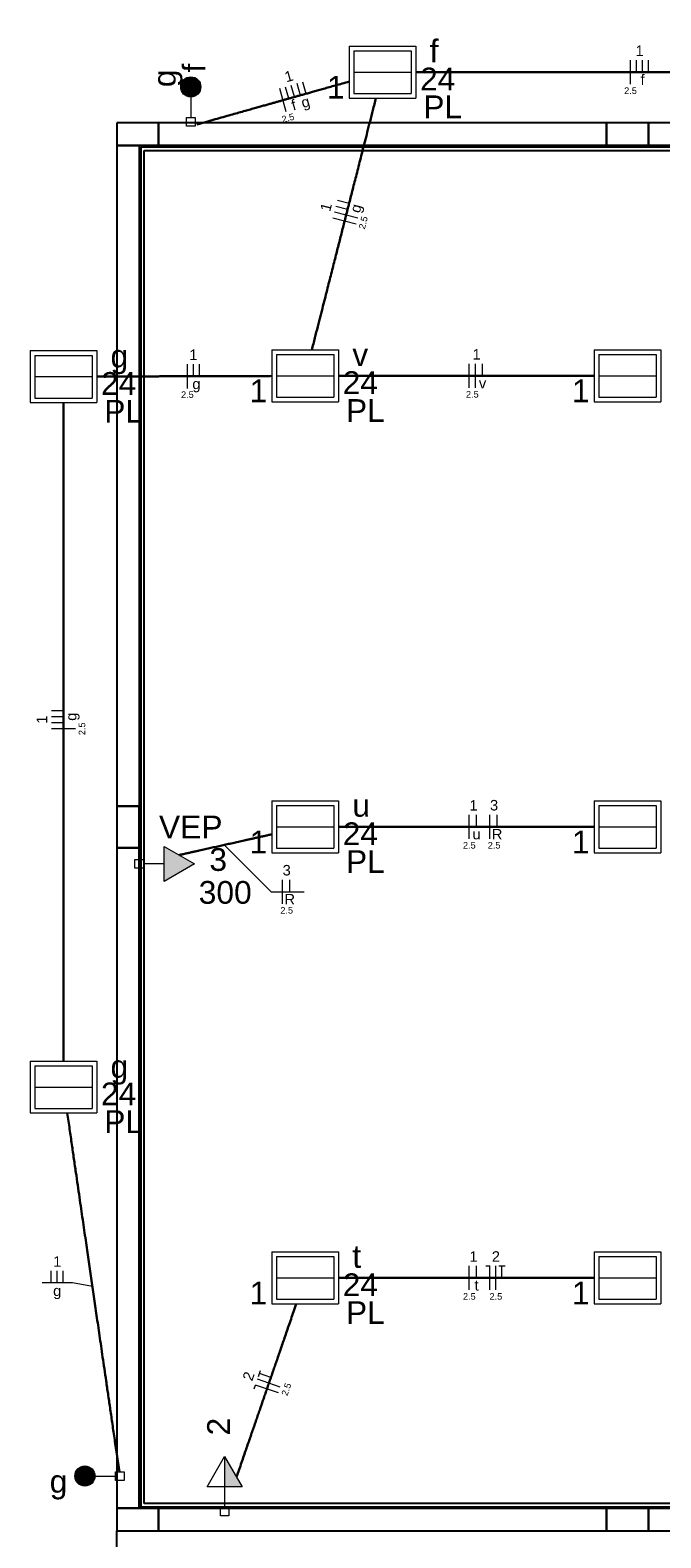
# Model space of a CAD drawing. Header units: millimetres. Extents: x -35 to 343, y 0 to 93.
# Tile 18 of 128: x -27.32 to -22.1, y 61.45 to 73.93. Entities that reach past the tile are written whole.
import ezdxf

# ---------------------------------------------------------------- set-up
doc = ezdxf.new("R2010")
doc.units = ezdxf.units.MM
for name, color, linetype, lineweight in [('EL-Condutos', 3, 'Continuous', 30), ('EL-Fios', 1, 'Continuous', 20), ('EL-Textos fios', 1, 'Continuous', 20), ('EL-Textos pontos', 2, 'Continuous', 20), ('P-SIMBOL', 3, 'Continuous', 20)]:
    doc.layers.add(name, color=color, linetype=linetype, lineweight=lineweight)
doc.styles.add('Arial', font='arial.ttf')

msp = doc.modelspace()

# ---------------------------------------------------------------- hatches: boundary and pattern name
at = {"layer": 'P-SIMBOL', "linetype": 'Continuous'}
for points in [[(-26.20702, 66.87939), (-25.95702, 67.02339), (-26.20702, 67.16839)], [(-26.86302, 62.04039), (-26.86302, 61.95739), (-26.94702, 61.95739), (-26.94602, 61.97039), (-26.93902, 61.99239), (-26.93102, 62.00639), (-26.92102, 62.01739), (-26.90702, 62.02739), (-26.89002, 62.03639), (-26.87302, 62.03939), (-26.86302, 62.03939)], [(-26.86302, 62.04039), (-26.86302, 61.95739), (-26.78002, 61.95739), (-26.78102, 61.97039), (-26.78802, 61.99239), (-26.79602, 62.00639), (-26.80502, 62.01739), (-26.81902, 62.02739), (-26.83702, 62.03639), (-26.85402, 62.03939), (-26.86302, 62.03939)], [(-25.70702, 61.86939), (-25.70702, 62.11939), (-25.56202, 61.86939)], [(-26.86302, 61.87339), (-26.86302, 61.95739), (-26.94702, 61.95739), (-26.94602, 61.94439), (-26.93902, 61.92139), (-26.93102, 61.90739), (-26.92102, 61.89639), (-26.90702, 61.88639), (-26.89002, 61.87839), (-26.87302, 61.87439), (-26.86302, 61.87439)], [(-26.86302, 61.87339), (-26.86302, 61.95739), (-26.78002, 61.95739), (-26.78102, 61.94439), (-26.78802, 61.92139), (-26.79602, 61.90739), (-26.80502, 61.89639), (-26.81902, 61.88639), (-26.83702, 61.87839), (-26.85402, 61.87439), (-26.86302, 61.87439)]]:
    msp.add_hatch(color=256, dxfattribs=at).paths.add_polyline_path(points)

# ---------------------------------------------------------------- linework, layer by layer
at = {"color": 1}
for p, q in [((-26.25302, 73.15739), (-26.60002, 73.15739)), ((-26.60002, 73.15739), (-26.60002, 72.97039)), ((-26.25302, 72.97039), (-26.25302, 73.15739)), ((-22.54702, 73.15739), (-26.25302, 73.15739)), ((-26.25302, 73.15739), (-26.25302, 72.97039)), ((-22.20002, 73.15739), (-22.54702, 73.15739)), ((-22.54702, 73.15739), (-22.54702, 72.97039)), ((-22.54702, 72.97039), (-22.54702, 73.15739)), ((-22.20002, 72.97039), (-22.20002, 73.15739)), ((-18.49302, 73.15739), (-22.20002, 73.15739)), ((-22.20002, 73.15739), (-22.20002, 72.97039)), ((-26.60002, 72.97039), (-26.25302, 72.97039)), ((-26.60002, 72.97039), (-26.60002, 67.50339)), ((-26.41302, 72.97039), (-26.60002, 72.97039)), ((-18.33302, 72.97039), (-26.41302, 72.97039)), ((-26.41302, 72.97039), (-26.41302, 67.50339)), ((-18.34702, 72.95739), (-26.40002, 72.95739)), ((-26.40002, 72.95739), (-26.40002, 61.70339)), ((-26.37302, 72.93039), (-18.37302, 72.93039)), ((-26.37302, 61.73039), (-26.37302, 72.93039)), ((-26.25302, 72.97039), (-22.54702, 72.97039)), ((-22.54702, 72.97039), (-22.20002, 72.97039)), ((-22.20002, 72.97039), (-18.49302, 72.97039)), ((-26.41302, 67.50339), (-26.60002, 67.50339)), ((-26.60002, 67.50339), (-26.60002, 67.15739)), ((-26.60002, 67.50339), (-26.41302, 67.50339)), ((-26.41302, 67.15739), (-26.41302, 67.50339)), ((-26.41302, 67.50339), (-26.41302, 67.15739)), ((-26.60002, 67.15739), (-26.41302, 67.15739)), ((-26.60002, 67.15739), (-26.60002, 61.69039)), ((-26.41302, 67.15739), (-26.60002, 67.15739)), ((-26.41302, 61.69039), (-26.41302, 67.15739)), ((-26.25302, 61.69039), (-26.60002, 61.69039)), ((-26.60002, 61.69039), (-26.60002, 61.50339)), ((-26.60002, 61.69039), (-26.41302, 61.69039)), ((-26.41302, 61.69039), (-18.33302, 61.69039)), ((-26.40002, 61.70339), (-18.34702, 61.70339)), ((-18.37302, 61.73039), (-26.37302, 61.73039)), ((-26.25302, 61.50339), (-26.25302, 61.69039)), ((-22.54702, 61.69039), (-26.25302, 61.69039)), ((-26.25302, 61.69039), (-26.25302, 61.50339)), ((-22.20002, 61.69039), (-22.54702, 61.69039)), ((-22.54702, 61.69039), (-22.54702, 61.50339)), ((-22.54702, 61.50339), (-22.54702, 61.69039)), ((-22.20002, 61.50339), (-22.20002, 61.69039)), ((-18.49302, 61.69039), (-22.20002, 61.69039)), ((-22.20002, 61.69039), (-22.20002, 61.50339)), ((-26.60002, 61.50339), (-26.25302, 61.50339)), ((-26.60002, 61.29039), (-26.60002, 61.50339)), ((-26.25302, 61.50339), (-22.54702, 61.50339)), ((-22.54702, 61.50339), (-22.20002, 61.50339)), ((-22.20002, 61.50339), (-18.49302, 61.50339))]:
    msp.add_line(p, q, dxfattribs=at)
at = {"layer": 'EL-Condutos', "linetype": 'Continuous'}
for points in [[(-24.12718, 73.57739), (-23.91945, 73.57739), (-23.73049, 73.57739), (-23.55898, 73.57739), (-23.40358, 73.57739), (-23.26293, 73.57739), (-23.1357, 73.57739), (-23.02055, 73.57739), (-22.91614, 73.57739), (-22.82112, 73.57739), (-22.73415, 73.57739), (-22.65389, 73.57739), (-22.579, 73.57739), (-22.50814, 73.57739), (-22.43997, 73.57739), (-22.37314, 73.57739), (-22.30631, 73.57739), (-22.23815, 73.57739), (-22.1673, 73.57739), (-22.09244, 73.57739), (-22.01221, 73.57739), (-21.92527, 73.57739), (-21.83029, 73.57739), (-21.72591, 73.57739), (-21.61081, 73.57739), (-21.48364, 73.57739), (-21.34305, 73.57739), (-21.18771, 73.57739), (-21.01627, 73.57739), (-20.8274, 73.57739), (-20.61974, 73.57739)], [(-24.67467, 73.50002), (-24.73518, 73.48298), (-24.79059, 73.46736), (-24.84133, 73.45306), (-24.88779, 73.43997), (-24.93039, 73.42796), (-24.96953, 73.41693), (-25.00564, 73.40675), (-25.0391, 73.39732), (-25.07034, 73.38851), (-25.09975, 73.38022), (-25.12776, 73.37232), (-25.15477, 73.36471), (-25.18118, 73.35726), (-25.20741, 73.34987), (-25.23386, 73.34241), (-25.26095, 73.33478), (-25.28908, 73.32685), (-25.31866, 73.31852), (-25.3501, 73.30966), (-25.38381, 73.30017), (-25.4202, 73.28992), (-25.45967, 73.27881), (-25.50264, 73.26671), (-25.54951, 73.25351), (-25.6007, 73.23911), (-25.6566, 73.22337), (-25.71764, 73.20619), (-25.78421, 73.18746), (-25.85673, 73.16705), (-25.93561, 73.14486)], [(-24.98532, 71.27841), (-24.95998, 71.37803), (-24.93622, 71.4714), (-24.91393, 71.55899), (-24.893, 71.64123), (-24.87331, 71.71856), (-24.85476, 71.79144), (-24.83722, 71.86031), (-24.82059, 71.92562), (-24.80475, 71.98781), (-24.78959, 72.04732), (-24.775, 72.10461), (-24.76086, 72.16012), (-24.74705, 72.21428), (-24.73348, 72.26756), (-24.72002, 72.32039), (-24.70655, 72.37322), (-24.69298, 72.4265), (-24.67918, 72.48067), (-24.66503, 72.53617), (-24.65044, 72.59346), (-24.63528, 72.65297), (-24.61944, 72.71516), (-24.60281, 72.78047), (-24.58528, 72.84934), (-24.56672, 72.92222), (-24.54704, 72.99956), (-24.5261, 73.0818), (-24.50382, 73.16938), (-24.48006, 73.26276), (-24.45471, 73.36237)], [(-26.76529, 71.05822), (-26.70166, 71.05841), (-26.6412, 71.05859), (-26.58367, 71.05876), (-26.52885, 71.05892), (-26.47652, 71.05908), (-26.42643, 71.05923), (-26.37838, 71.05938), (-26.33214, 71.05952), (-26.28747, 71.05965), (-26.24416, 71.05978), (-26.20198, 71.05991), (-26.1607, 71.06003), (-26.12009, 71.06015), (-26.07994, 71.06027), (-26.04002, 71.06039), (-26.00009, 71.06051), (-25.95994, 71.06063), (-25.91933, 71.06075), (-25.87805, 71.06088), (-25.83587, 71.061), (-25.79256, 71.06113), (-25.74789, 71.06127), (-25.70165, 71.06141), (-25.6536, 71.06155), (-25.60352, 71.0617), (-25.55118, 71.06186), (-25.49636, 71.06202), (-25.43883, 71.0622), (-25.37837, 71.06238), (-25.31475, 71.06257)], [(-24.76337, 71.06339), (-24.66823, 71.06339), (-24.57821, 71.06339), (-24.49293, 71.06339), (-24.41203, 71.06339), (-24.33515, 71.06339), (-24.26192, 71.06339), (-24.19198, 71.06339), (-24.12496, 71.06339), (-24.06049, 71.06339), (-23.99821, 71.06339), (-23.93776, 71.06339), (-23.87877, 71.06339), (-23.82087, 71.06339), (-23.7637, 71.06339), (-23.70689, 71.06339), (-23.65008, 71.06339), (-23.5929, 71.06339), (-23.53499, 71.06339), (-23.47598, 71.06339), (-23.41551, 71.06339), (-23.35321, 71.06339), (-23.28871, 71.06339), (-23.22165, 71.06339), (-23.15167, 71.06339), (-23.07839, 71.06339), (-23.00146, 71.06339), (-22.92051, 71.06339), (-22.83517, 71.06339), (-22.74507, 71.06339), (-22.64986, 71.06339)], [(-27.04002, 65.38781), (-27.04002, 65.64585), (-27.04002, 65.88816), (-27.04002, 66.11585), (-27.04002, 66.33005), (-27.04002, 66.53188), (-27.04002, 66.72248), (-27.04002, 66.90295), (-27.04002, 67.07443), (-27.04002, 67.23804), (-27.04002, 67.3949), (-27.04002, 67.54615), (-27.04002, 67.69289), (-27.04002, 67.83627), (-27.04002, 67.97739), (-27.04002, 68.11739), (-27.04002, 68.25739), (-27.04002, 68.39852), (-27.04002, 68.54189), (-27.04002, 68.68864), (-27.04002, 68.83988), (-27.04002, 68.99674), (-27.04002, 69.16035), (-27.04002, 69.33183), (-27.04002, 69.51231), (-27.04002, 69.7029), (-27.04002, 69.90473), (-27.04002, 70.11893), (-27.04002, 70.34662), (-27.04002, 70.58893), (-27.04002, 70.84698)], [(-25.31591, 67.26894), (-25.34829, 67.26173), (-25.37941, 67.2548), (-25.40936, 67.24812), (-25.43821, 67.24169), (-25.46607, 67.23548), (-25.493, 67.22948), (-25.5191, 67.22366), (-25.54445, 67.21801), (-25.56913, 67.2125), (-25.59324, 67.20712), (-25.61684, 67.20185), (-25.64004, 67.19667), (-25.66291, 67.19157), (-25.68553, 67.18651), (-25.708, 67.18149), (-25.7304, 67.17648), (-25.75281, 67.17147), (-25.77531, 67.16644), (-25.798, 67.16136), (-25.82095, 67.15622), (-25.84425, 67.151), (-25.86799, 67.14568), (-25.89225, 67.14025), (-25.91711, 67.13468), (-25.94266, 67.12895), (-25.96899, 67.12305), (-25.99617, 67.11695), (-26.02429, 67.11064), (-26.05345, 67.1041), (-26.08371, 67.09731)], [(-22.64986, 67.33039), (-22.74508, 67.33039), (-22.83517, 67.33039), (-22.92051, 67.33039), (-23.00146, 67.33039), (-23.07839, 67.33039), (-23.15167, 67.33039), (-23.22165, 67.33039), (-23.28871, 67.33039), (-23.35321, 67.33039), (-23.41551, 67.33039), (-23.47598, 67.33039), (-23.53499, 67.33039), (-23.5929, 67.33039), (-23.65008, 67.33039), (-23.70689, 67.33039), (-23.7637, 67.33039), (-23.82087, 67.33039), (-23.87877, 67.33039), (-23.93776, 67.33039), (-23.99821, 67.33039), (-24.06049, 67.33039), (-24.12496, 67.33039), (-24.19198, 67.33039), (-24.26192, 67.33039), (-24.33515, 67.33039), (-24.41203, 67.33039), (-24.49293, 67.33039), (-24.57821, 67.33039), (-24.66823, 67.33039), (-24.76337, 67.33039)], [(-26.57805, 61.99205), (-26.5992, 62.13755), (-26.61906, 62.2742), (-26.63772, 62.40258), (-26.65527, 62.52331), (-26.67179, 62.637), (-26.68737, 62.74425), (-26.70211, 62.84567), (-26.71608, 62.94186), (-26.72938, 63.03343), (-26.7421, 63.12098), (-26.75432, 63.20513), (-26.76613, 63.28647), (-26.77762, 63.36562), (-26.78887, 63.44317), (-26.79998, 63.51974), (-26.81103, 63.59594), (-26.82211, 63.67235), (-26.83331, 63.74961), (-26.84471, 63.8283), (-26.85641, 63.90903), (-26.86849, 63.99242), (-26.88104, 64.07906), (-26.89414, 64.16957), (-26.9079, 64.26455), (-26.92238, 64.3646), (-26.93768, 64.47033), (-26.9539, 64.58235), (-26.97111, 64.70126), (-26.9894, 64.82767), (-27.00887, 64.96218)], [(-22.64986, 63.59739), (-22.74508, 63.59739), (-22.83517, 63.59739), (-22.92051, 63.59739), (-23.00146, 63.59739), (-23.07839, 63.59739), (-23.15167, 63.59739), (-23.22165, 63.59739), (-23.28871, 63.59739), (-23.35321, 63.59739), (-23.41551, 63.59739), (-23.47598, 63.59739), (-23.53499, 63.59739), (-23.5929, 63.59739), (-23.65008, 63.59739), (-23.70689, 63.59739), (-23.7637, 63.59739), (-23.82087, 63.59739), (-23.87877, 63.59739), (-23.93776, 63.59739), (-23.99821, 63.59739), (-24.06049, 63.59739), (-24.12496, 63.59739), (-24.19198, 63.59739), (-24.26192, 63.59739), (-24.33515, 63.59739), (-24.41203, 63.59739), (-24.49293, 63.59739), (-24.57821, 63.59739), (-24.66823, 63.59739), (-24.76337, 63.59739)], [(-25.11388, 63.38289), (-25.13629, 63.31783), (-25.15755, 63.25609), (-25.17774, 63.19746), (-25.19695, 63.14169), (-25.21525, 63.08855), (-25.23272, 63.03783), (-25.24944, 62.9893), (-25.26549, 62.94271), (-25.28095, 62.89785), (-25.29589, 62.85449), (-25.31039, 62.8124), (-25.32454, 62.77135), (-25.33841, 62.73111), (-25.35208, 62.69146), (-25.36564, 62.65216), (-25.37915, 62.61298), (-25.39269, 62.57371), (-25.40636, 62.5341), (-25.42021, 62.49394), (-25.43435, 62.45299), (-25.44883, 62.41102), (-25.46374, 62.36782), (-25.47917, 62.32314), (-25.49518, 62.27676), (-25.51186, 62.22845), (-25.52929, 62.17798), (-25.54754, 62.12513), (-25.5667, 62.06966), (-25.58683, 62.01135), (-25.60803, 61.94997)]]:
    msp.add_spline(points, degree=3, dxfattribs=at)
at = {"layer": 'EL-Fios'}
for p, q in [((-22.34802, 73.47739), (-22.34802, 73.67739)), ((-22.29802, 73.57739), (-22.29802, 73.67739)), ((-22.24802, 73.57739), (-22.24802, 73.67739)), ((-22.19802, 73.57739), (-22.19802, 73.67739)), ((-25.19702, 73.24839), (-25.25102, 73.44139)), ((-25.17602, 73.35839), (-25.20302, 73.45439)), ((-25.12802, 73.37239), (-25.15502, 73.46839)), ((-25.08002, 73.38539), (-25.10702, 73.48239)), ((-25.03202, 73.39939), (-25.05902, 73.49539)), ((-24.67702, 72.49039), (-24.77402, 72.51439)), ((-24.60502, 72.36839), (-24.79802, 72.41739)), ((-24.68902, 72.44139), (-24.78602, 72.46639)), ((-24.61702, 72.32039), (-24.81102, 72.36939)), ((-26.01502, 70.96039), (-26.01502, 71.16039)), ((-25.96502, 71.06039), (-25.96502, 71.16039)), ((-25.91502, 71.06039), (-25.91502, 71.16039)), ((-23.68202, 70.96339), (-23.68202, 71.16339)), ((-23.63202, 70.96339), (-23.63202, 71.16339)), ((-23.57202, 71.06339), (-23.57202, 71.16339)), ((-27.04002, 68.29239), (-27.14002, 68.29239)), ((-27.04002, 68.24239), (-27.14002, 68.24239)), ((-27.04002, 68.19239), (-27.14002, 68.19239)), ((-26.94002, 68.14239), (-27.14002, 68.14239)), ((-23.68202, 67.23039), (-23.68202, 67.43039)), ((-23.62202, 67.33039), (-23.62202, 67.43039)), ((-23.51202, 67.23039), (-23.51202, 67.43039)), ((-23.45202, 67.33039), (-23.45202, 67.43039)), ((-25.22802, 66.69239), (-25.22802, 66.89239)), ((-25.16802, 66.79239), (-25.16802, 66.89239)), ((-27.14202, 63.55539), (-27.14202, 63.65539)), ((-27.09202, 63.55539), (-27.09202, 63.65539)), ((-27.04202, 63.55539), (-27.04202, 63.65539)), ((-23.68202, 63.49739), (-23.68202, 63.69739)), ((-23.62202, 63.59739), (-23.62202, 63.69739)), ((-23.54502, 63.69739), (-23.51202, 63.69739)), ((-23.51202, 63.49739), (-23.51202, 63.69739)), ((-23.46202, 63.49739), (-23.46202, 63.69739)), ((-23.43902, 63.69739), (-23.38502, 63.69739)), ((-23.41202, 63.59739), (-23.41202, 63.69739)), ((-25.42702, 62.78039), (-25.41002, 62.83039)), ((-25.32402, 62.77239), (-25.41902, 62.80539)), ((-25.46202, 62.67939), (-25.45102, 62.71039)), ((-25.26202, 62.64539), (-25.45102, 62.71039)), ((-25.24602, 62.69239), (-25.43502, 62.75839))]:
    msp.add_line(p, q, dxfattribs=at)
at = {"layer": 'EL-Textos fios'}
for p, q in [((-25.70972, 67.18109), (-25.32202, 66.79239)), ((-25.32202, 66.79239), (-25.04942, 66.79239)), ((-26.96702, 63.55539), (-27.21702, 63.55539)), ((-26.80102, 63.52709), (-26.96702, 63.55539))]:
    msp.add_line(p, q, dxfattribs=at)
at = {"layer": 'P-SIMBOL'}
for p, q in [((-24.67502, 73.79239), (-24.12502, 73.79239)), ((-24.67502, 73.79239), (-24.67502, 73.36239)), ((-24.63702, 73.75339), (-24.16302, 73.75339)), ((-24.63702, 73.75339), (-24.16302, 73.75339)), ((-24.63702, 73.75339), (-24.63702, 73.40039)), ((-24.16302, 73.75339), (-24.16302, 73.40039)), ((-24.12502, 73.79239), (-24.12502, 73.36239)), ((-24.63702, 73.57739), (-24.16302, 73.57739)), ((-24.63702, 73.40039), (-24.16302, 73.40039)), ((-25.98702, 73.37239), (-25.98702, 73.20139)), ((-24.67502, 73.36239), (-24.12502, 73.36239)), ((-26.02202, 73.20139), (-25.95102, 73.20139)), ((-26.02202, 73.13039), (-26.02202, 73.20139)), ((-25.95102, 73.13039), (-26.02202, 73.13039)), ((-25.95102, 73.20139), (-25.95102, 73.13039)), ((-27.31602, 71.27239), (-26.76502, 71.27239)), ((-27.31602, 71.27239), (-27.31602, 70.84239)), ((-26.76502, 71.27239), (-26.76502, 70.84239)), ((-25.31502, 71.27839), (-24.76502, 71.27839)), ((-25.31502, 71.27839), (-25.31502, 70.84839)), ((-24.76502, 71.27839), (-24.76502, 70.84839)), ((-22.64902, 71.27839), (-22.09802, 71.27839)), ((-22.64902, 71.27839), (-22.64902, 70.84839)), ((-22.09802, 71.27839), (-22.09802, 70.84839)), ((-27.27702, 71.23339), (-26.80302, 71.23339)), ((-27.27702, 71.23339), (-26.80302, 71.23339)), ((-27.27702, 71.23339), (-27.27702, 70.88039)), ((-26.80302, 71.23339), (-26.80302, 70.88039)), ((-25.27702, 71.24039), (-24.80302, 71.24039)), ((-25.27702, 71.24039), (-24.80302, 71.24039)), ((-25.27702, 71.24039), (-25.27702, 70.88739)), ((-24.80302, 71.24039), (-24.80302, 70.88739)), ((-22.61002, 71.24039), (-22.13602, 71.24039)), ((-22.61002, 71.24039), (-22.13602, 71.24039)), ((-22.61002, 71.24039), (-22.61002, 70.88739)), ((-22.13602, 71.24039), (-22.13602, 70.88739)), ((-27.27702, 71.05739), (-26.80302, 71.05739)), ((-25.27702, 71.06339), (-24.80302, 71.06339)), ((-22.61002, 71.06339), (-22.13602, 71.06339)), ((-25.27702, 70.88739), (-24.80302, 70.88739)), ((-22.61002, 70.88739), (-22.13602, 70.88739)), ((-27.31602, 70.84239), (-26.76502, 70.84239)), ((-27.27702, 70.88039), (-26.80302, 70.88039)), ((-25.31502, 70.84839), (-24.76502, 70.84839)), ((-22.64902, 70.84839), (-22.09802, 70.84839)), ((-25.31502, 67.54539), (-24.76502, 67.54539)), ((-25.31502, 67.54539), (-25.31502, 67.11539)), ((-24.76502, 67.54539), (-24.76502, 67.11539)), ((-22.64902, 67.54539), (-22.09802, 67.54539)), ((-22.64902, 67.54539), (-22.64902, 67.11539)), ((-22.09802, 67.54539), (-22.09802, 67.11539)), ((-25.27702, 67.50739), (-24.80302, 67.50739)), ((-25.27702, 67.50739), (-24.80302, 67.50739)), ((-25.27702, 67.50739), (-25.27702, 67.15339)), ((-24.80302, 67.50739), (-24.80302, 67.15339)), ((-22.61002, 67.50739), (-22.13602, 67.50739)), ((-22.61002, 67.50739), (-22.13602, 67.50739)), ((-22.61002, 67.50739), (-22.61002, 67.15339)), ((-22.13602, 67.50739), (-22.13602, 67.15339)), ((-25.27702, 67.33039), (-24.80302, 67.33039)), ((-22.61002, 67.33039), (-22.13602, 67.33039)), ((-26.20702, 66.87939), (-26.20702, 67.16839)), ((-26.20702, 67.16839), (-25.95702, 67.02339)), ((-25.27702, 67.15339), (-24.80302, 67.15339)), ((-22.61002, 67.15339), (-22.13602, 67.15339)), ((-26.44902, 66.98839), (-26.44902, 67.05939)), ((-26.44902, 67.05939), (-26.37802, 67.05939)), ((-26.37802, 67.05939), (-26.37802, 66.98839)), ((-26.20702, 67.02339), (-26.37802, 67.02339)), ((-25.95702, 67.02339), (-26.20702, 66.87939)), ((-25.31502, 67.11539), (-24.76502, 67.11539)), ((-22.64902, 67.11539), (-22.09802, 67.11539)), ((-26.37802, 66.98839), (-26.44902, 66.98839)), ((-27.31602, 65.39239), (-26.76502, 65.39239)), ((-27.31602, 65.39239), (-27.31602, 64.96239)), ((-26.76502, 65.39239), (-26.76502, 64.96239)), ((-27.27702, 65.35339), (-26.80302, 65.35339)), ((-27.27702, 65.35339), (-26.80302, 65.35339)), ((-27.27702, 65.35339), (-27.27702, 65.00039)), ((-26.80302, 65.35339), (-26.80302, 65.00039)), ((-27.27702, 65.17739), (-26.80302, 65.17739)), ((-27.31602, 64.96239), (-26.76502, 64.96239)), ((-27.27702, 65.00039), (-26.80302, 65.00039)), ((-25.31502, 63.81239), (-24.76502, 63.81239)), ((-25.31502, 63.81239), (-25.31502, 63.38239)), ((-25.27702, 63.77339), (-24.80302, 63.77339)), ((-25.27702, 63.77339), (-24.80302, 63.77339)), ((-25.27702, 63.77339), (-25.27702, 63.42039)), ((-24.80302, 63.77339), (-24.80302, 63.42039)), ((-24.76502, 63.81239), (-24.76502, 63.38239)), ((-22.64902, 63.81239), (-22.09802, 63.81239)), ((-22.64902, 63.81239), (-22.64902, 63.38239)), ((-22.61002, 63.77339), (-22.13602, 63.77339)), ((-22.61002, 63.77339), (-22.13602, 63.77339)), ((-22.61002, 63.77339), (-22.61002, 63.42039)), ((-22.13602, 63.77339), (-22.13602, 63.42039)), ((-22.09802, 63.81239), (-22.09802, 63.38239)), ((-25.27702, 63.59739), (-24.80302, 63.59739)), ((-22.61002, 63.59739), (-22.13602, 63.59739)), ((-25.27702, 63.42039), (-24.80302, 63.42039)), ((-22.61002, 63.42039), (-22.13602, 63.42039)), ((-25.31502, 63.38239), (-24.76502, 63.38239)), ((-22.64902, 63.38239), (-22.09802, 63.38239)), ((-26.86302, 61.87339), (-26.86302, 62.04039)), ((-25.85102, 61.86939), (-25.70702, 62.11939)), ((-25.70702, 62.11939), (-25.70702, 61.86939)), ((-25.70702, 62.11939), (-25.56202, 61.86939)), ((-26.78002, 61.95739), (-26.60902, 61.95739)), ((-26.60902, 61.92139), (-26.60902, 61.99239)), ((-26.60902, 61.99239), (-26.53802, 61.99239)), ((-26.53802, 61.92139), (-26.60902, 61.92139)), ((-26.53802, 61.99239), (-26.53802, 61.92139)), ((-25.56202, 61.86939), (-25.85102, 61.86939)), ((-25.70702, 61.86939), (-25.70702, 61.69939)), ((-25.74202, 61.69939), (-25.67102, 61.69939)), ((-25.74202, 61.62839), (-25.74202, 61.69939)), ((-25.67102, 61.69939), (-25.67102, 61.62839)), ((-25.67102, 61.62839), (-25.74202, 61.62839))]:
    msp.add_line(p, q, dxfattribs=at)
at = {"layer": 'P-SIMBOL', "const_width": 0.08333}
msp.add_lwpolyline([(-25.94535, 73.45539, 1), (-26.02868, 73.45539, 1)], format="xyb", close=True, dxfattribs=at)
at = {"layer": 'P-SIMBOL'}
for centre in [(-25.98702, 73.45539), (-25.98702, 73.45539), (-26.86302, 61.95739)]:
    msp.add_circle(centre, 0.08333, dxfattribs=at)

# ---------------------------------------------------------------- texts
at = {"layer": 'EL-Textos fios', "attachment_point": 8, "line_spacing_factor": 0.798, "style": 'Arial'}
for s, insert, char_height, width in [('1', (-22.27302, 73.71113), 0.08707, 0.104488), ('f', (-22.24802, 73.47213), 0.08707, 0.104488), ('2.5', (-22.34802, 73.39625), 0.054127, 0.1948561), ('1', (-25.96502, 71.19513), 0.08707, 0.104488), ('1', (-23.62202, 71.19813), 0.08707, 0.104488), ('g', (-25.94002, 70.92739), 0.08707, 0.104488), ('v', (-23.57202, 70.95913), 0.08707, 0.104488), ('2.5', (-26.01502, 70.88025), 0.054127, 0.1948561), ('2.5', (-23.65702, 70.88325), 0.054127, 0.1948561), ('1', (-23.64702, 67.46513), 0.08707, 0.104488), ('3', (-23.47702, 67.46513), 0.08707, 0.104488), ('u', (-23.62202, 67.22613), 0.08707, 0.104488), ('R', (-23.45202, 67.22613), 0.08707, 0.104488), ('2.5', (-23.68202, 67.15025), 0.054127, 0.1948561), ('2.5', (-23.47702, 67.15025), 0.054127, 0.1948561), ('3', (-25.19302, 66.92713), 0.08707, 0.104488), ('R', (-25.16802, 66.68813), 0.08707, 0.104488), ('2.5', (-25.19302, 66.61225), 0.054127, 0.1948561), ('1', (-27.09202, 63.68913), 0.08707, 0.104488), ('1', (-23.64702, 63.73113), 0.08707, 0.104488), ('2', (-23.46202, 63.73113), 0.08707, 0.104488), ('t', (-23.62202, 63.49213), 0.08707, 0.104488), ('g', (-27.09202, 63.42139), 0.08707, 0.104488), ('2.5', (-23.68202, 63.41625), 0.054127, 0.1948561), ('2.5', (-23.46202, 63.41625), 0.054127, 0.1948561)]:
    msp.add_mtext(s, dxfattribs=dict(at, insert=insert, char_height=char_height, width=width))
for s, insert, char_height, width, rotation in [('1', (-25.1638, 73.50205), 0.08707, 0.104488, 15.721962), ('f', (-25.1238, 73.26405), 0.08707, 0.104488, 15.721962), ('g', (-25.01902, 73.26339), 0.08707, 0.104488, 15.721962), ('2.5', (-25.17486, 73.17158), 0.054127, 0.1948561, 15.721962), ('1', (-24.82586, 72.45048), 0.08707, 0.104488, 75.716373), ('g', (-24.55402, 72.43339), 0.08707, 0.104488, 75.716373), ('2.5', (-24.53333, 72.3248), 0.054127, 0.1948561, 75.716373), ('g', (-26.90702, 68.24239), 0.08707, 0.104488, 90.00021), ('1', (-27.17475, 68.21739), 0.08707, 0.104488, 90.00021), ('2.5', (-26.85988, 68.14239), 0.054127, 0.1948561, 90.00021), ('2', (-25.46818, 62.76976), 0.08707, 0.104488, 70.972282), ('2.5', (-25.1699, 62.66621), 0.054127, 0.1948561, 70.972282)]:
    msp.add_mtext(s, dxfattribs=dict(at, insert=insert, char_height=char_height, width=width, rotation=rotation))
at = {"layer": 'EL-Textos pontos', "line_spacing_factor": 0.798, "style": 'Arial'}
for s, insert, char_height, width, attachment_point in [('f', (-24.01002, 73.65852), 0.18827, 0.2259204, 7), ('24', (-24.09002, 73.42652), 0.188267, 0.4518408, 7), ('1', (-24.86002, 73.35852), 0.18827, 0.2259204, 7), ('PL', (-24.06302, 73.19652), 0.188267, 0.4518408, 7), ('g', (-26.65102, 71.07639), 0.18827, 0.2259204, 7), ('v', (-24.65002, 71.14552), 0.18827, 0.2259204, 7), ('24', (-26.73002, 70.90652), 0.188267, 0.4518408, 7), ('24', (-24.73002, 70.91352), 0.188267, 0.4518408, 7), ('1', (-25.50002, 70.84552), 0.18827, 0.2259204, 7), ('1', (-22.83302, 70.84552), 0.18827, 0.2259204, 7), ('PL', (-26.70302, 70.67652), 0.188267, 0.4518408, 7), ('PL', (-24.70302, 70.68252), 0.188267, 0.4518408, 7), ('u', (-24.65002, 67.41252), 0.18827, 0.2259204, 7), ('VEP', (-25.98702, 67.23552), 0.188267, 0.6777612, 8), ('24', (-24.73002, 67.17952), 0.188267, 0.4518408, 7), ('1', (-25.50002, 67.11152), 0.18827, 0.2259204, 7), ('1', (-22.83302, 67.11152), 0.18827, 0.2259204, 7), ('3', (-25.76002, 66.96352), 0.18827, 0.2259204, 8), ('PL', (-24.70302, 66.94952), 0.188267, 0.4518408, 7), ('300', (-25.70202, 66.69152), 0.188267, 0.6777612, 8), ('g', (-26.65102, 65.19639), 0.18827, 0.2259204, 7), ('24', (-26.73002, 65.02652), 0.188267, 0.4518408, 7), ('PL', (-26.70302, 64.79652), 0.188267, 0.4518408, 7), ('t', (-24.65002, 63.67852), 0.18827, 0.2259204, 7), ('24', (-24.73002, 63.44652), 0.188267, 0.4518408, 7), ('1', (-25.50002, 63.37852), 0.18827, 0.2259204, 7), ('1', (-22.83302, 63.37852), 0.18827, 0.2259204, 7), ('PL', (-24.70302, 63.21652), 0.188267, 0.4518408, 7), ('g', (-27.00802, 61.76239), 0.18827, 0.2259204, 9)]:
    msp.add_mtext(s, dxfattribs=dict(at, insert=insert, char_height=char_height, width=width, attachment_point=attachment_point))
at = {"layer": 'EL-Textos pontos', "char_height": 0.18827, "width": 0.2259204, "rotation": 90.00021, "line_spacing_factor": 0.798, "style": 'Arial'}
for s, insert, attachment_point in [('f', (-25.86514, 73.57439), 7), ('g', (-26.05502, 73.45339), 7), ('2', (-25.66314, 62.36639), 8)]:
    msp.add_mtext(s, dxfattribs=dict(at, insert=insert, attachment_point=attachment_point))

doc.saveas('drawing.dxf')
